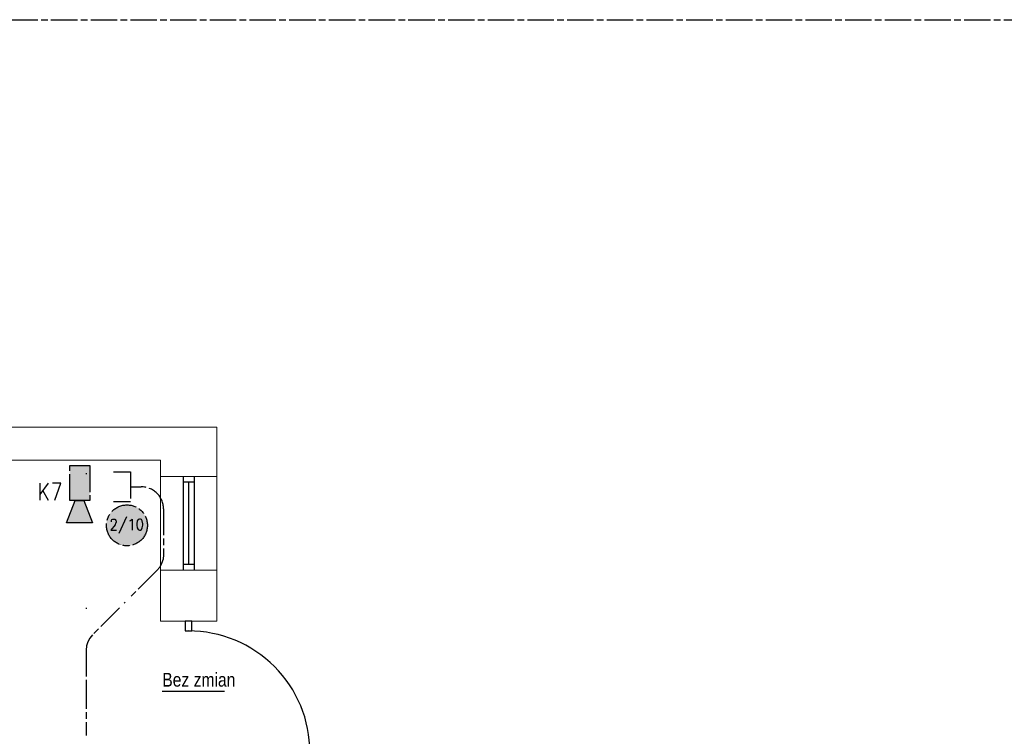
# Model space of a CAD drawing. Header units: millimetres. Extents: x 282377 to 1404227, y -783705 to 1038705.
# Tile 154 of 243: x 381534 to 382427, y 9821 to 10471. Entities that reach past the tile are written whole.
import ezdxf

# ---------------------------------------------------------------- set-up
doc = ezdxf.new("R2010")
doc.units = ezdxf.units.MM
doc.linetypes.add('ACAD_ISO08W100', pattern=[36, 24, -3, 6, -3])
doc.layers.add('!!ELEKTRYKA', color=7, linetype='Continuous')
doc.layers.add('BA_txs', color=2, linetype='Continuous', lineweight=18)
doc.styles.add('BIKTS', font='bikromsw.shx', dxfattribs={"width": 0.85})

# ---------------------------------------------------------------- blocks, each defined once
blk = doc.blocks.new('A$C134dd6f3')
at = {"extrusion": (0, 0, -1)}
blk.add_line((55, 77.4), (55, 133.9), dxfattribs=at)
at = {"color": 0, "extrusion": (0, 0, -1)}
blk.add_line((0, 110), (0, 0), dxfattribs=at)
at = {"color": 0}
blk.add_arc((0, 110), 110, 270, 0, dxfattribs=at)

msp = doc.modelspace()

# ---------------------------------------------------------------- linework, layer by layer
at = {"layer": '!!ELEKTRYKA', "color": 7, "linetype": 'ACAD_ISO08W100', "lineweight": -3}
for points in [[(379654.24, 10471.12), (383484.23, 10471.12), (383484.23, 6411.25), (379654.24, 6411.25)], [(381642.47, 10018.1), (381641.2, 10017.68), (381640.35, 10016.41), (381639.93, 10013.87), (381639.93, 10012.6), (381640.35, 10010.06), (381641.2, 10008.79), (381642.47, 10007.94), (381643.31, 10007.94), (381644.16, 10008.79), (381645.01, 10010.06), (381645.43, 10012.6), (381645.43, 10013.87), (381645.01, 10016.41), (381644.16, 10017.68), (381643.31, 10018.1)]]:
    msp.add_lwpolyline(points, close=True, dxfattribs=at)
at = {"layer": '!!ELEKTRYKA', "color": 94, "linetype": 'ACAD_ISO08W100', "lineweight": -3, "true_color": 0x009500}
for points in [[(381579.18, 10066.68), (381597.39, 10066.68), (381597.39, 10034.93), (381579.18, 10034.93)], [(381584.26, 10034.93), (381591.88, 10034.93), (381599.93, 10014.61), (381576.22, 10014.61)]]:
    msp.add_lwpolyline(points, close=True, dxfattribs=at)
at = {"layer": '!!ELEKTRYKA', "color": 1, "linetype": 'ACAD_ISO08W100', "lineweight": -3}
for points in [[(381594, 10059.63), (381594, 10058.78)], [(381618.98, 10060.91), (381634.22, 10060.91), (381634.22, 10033.82), (381618.98, 10033.82)], [(381634.22, 10047.37), (381643.96, 10047.37), (381643.96, 10047.79)], [(381624.48, 9937.72), (381599.93, 9913.17), (381597.39, 9910.2), (381595.69, 9906.82), (381594.42, 9903.01), (381594, 9899.19), (381594, 9856.01)], [(381594, 9937.71), (381594, 9936.86)], [(381629.56, 9942.8), (381628.71, 9941.95)], [(381594, 9876.75), (381594, 9875.9)], [(381594, 9869.97), (381594, 9821.71)]]:
    msp.add_lwpolyline(points, dxfattribs=at)
at = {"layer": '!!ELEKTRYKA', "color": 94, "linetype": 'ACAD_ISO08W100', "lineweight": -3, "true_color": 0x009500}
for points in [[(381552.09, 10050.59), (381552.09, 10035.35)], [(381559.71, 10050.59), (381552.09, 10040.43)], [(381554.63, 10044.24), (381559.71, 10035.35)], [(381565.64, 10035.35), (381571.14, 10050.59), (381563.52, 10050.59)]]:
    msp.add_lwpolyline(points, dxfattribs=at)
at = {"layer": '!!ELEKTRYKA', "color": 1, "linetype": 'ACAD_ISO08W100', "lineweight": -3}
msp.add_lwpolyline([(381643.96, 10047.37, -0.416125), (381664.28, 10027.47), (381664.28, 9985.56), (381663.85, 9981.75), (381662.58, 9977.94), (381660.89, 9974.55), (381658.35, 9971.59), (381633.79, 9947.03)], format="xyb", dxfattribs=at)
at = {"layer": '!!ELEKTRYKA', "color": 7, "linetype": 'ACAD_ISO08W100', "lineweight": -3}
for points in [[(381617.06, 10015.56), (381617.06, 10017.26), (381617.49, 10017.68), (381618.33, 10018.1), (381620.03, 10018.1), (381620.87, 10017.68), (381620.87, 10017.26), (381621.3, 10016.41), (381621.3, 10015.14), (381620.87, 10014.29), (381620.45, 10013.02), (381616.64, 10007.94), (381621.72, 10007.94)], [(381630.61, 10020.22), (381623.84, 10004.98)], [(381633.58, 10016.41), (381634.42, 10016.83), (381635.69, 10018.1), (381635.69, 10007.94)]]:
    msp.add_lwpolyline(points, dxfattribs=at)
at = {"layer": '!!ELEKTRYKA', "color": 1, "linetype": 'ACAD_ISO08W100', "lineweight": -3}
msp.add_circle((381631.11, 10012.44), 18.55, dxfattribs=at)
at = {"layer": '!!ELEKTRYKA', "color": 85, "linetype": 'ACAD_ISO08W100', "lineweight": -3, "true_color": 0x57ba47}
for points in [[(381579.18, 10066.68), (381597.39, 10034.93), (381579.18, 10034.93)], [(381579.18, 10066.68), (381597.39, 10066.68), (381597.39, 10034.93)], [(381584.26, 10034.93), (381599.93, 10014.61), (381576.22, 10014.61)], [(381584.26, 10034.93), (381591.88, 10034.93), (381599.93, 10014.61)]]:
    msp.add_solid(points, dxfattribs=at)
at = {"layer": '!!ELEKTRYKA', "color": 1, "linetype": 'ACAD_ISO08W100', "lineweight": -3}
for points in [[(381618.76, 10026.57), (381644.58, 10025.3), (381617.49, 10025.3)], [(381620.03, 10027.84), (381642.89, 10026.57), (381618.76, 10026.57)], [(381618.76, 10026.57), (381642.89, 10026.57), (381644.58, 10025.3)], [(381621.72, 10028.69), (381641.62, 10027.84), (381620.03, 10027.84)], [(381620.03, 10027.84), (381641.62, 10027.84), (381642.89, 10026.57)], [(381623.41, 10029.53), (381640.35, 10028.69), (381621.72, 10028.69)], [(381621.72, 10028.69), (381640.35, 10028.69), (381641.62, 10027.84)], [(381624.68, 10029.96), (381638.66, 10029.53), (381623.41, 10029.53)], [(381623.41, 10029.53), (381638.66, 10029.53), (381640.35, 10028.69)], [(381626.8, 10030.8), (381636.96, 10029.96), (381624.68, 10029.96)], [(381624.68, 10029.96), (381636.96, 10029.96), (381638.66, 10029.53)], [(381626.8, 10030.8), (381635.27, 10030.8), (381636.96, 10029.96)], [(381631.88, 10031.23), (381633.15, 10030.8), (381628.07, 10030.8)], [(381613.68, 10019.37), (381648.82, 10017.68), (381612.83, 10017.68)], [(381612.83, 10017.68), (381649.24, 10015.99), (381612.83, 10015.99)], [(381612.83, 10017.68), (381648.82, 10017.68), (381649.24, 10015.99)], [(381614.1, 10021.07), (381648.39, 10019.37), (381613.68, 10019.37)], [(381613.68, 10019.37), (381648.39, 10019.37), (381648.82, 10017.68)], [(381615.37, 10022.34), (381647.55, 10021.07), (381614.1, 10021.07)], [(381614.1, 10021.07), (381647.55, 10021.07), (381648.39, 10019.37)], [(381616.22, 10024.03), (381646.7, 10022.34), (381615.37, 10022.34)], [(381615.37, 10022.34), (381646.7, 10022.34), (381647.55, 10021.07)], [(381617.49, 10025.3), (381645.43, 10024.03), (381616.22, 10024.03)], [(381616.22, 10024.03), (381645.43, 10024.03), (381646.7, 10022.34)], [(381617.49, 10025.3), (381644.58, 10025.3), (381645.43, 10024.03)], [(381612.83, 10015.99), (381649.66, 10014.29), (381612.41, 10014.29)], [(381612.41, 10014.29), (381649.66, 10012.6), (381612.41, 10012.6)], [(381612.41, 10014.29), (381649.66, 10014.29), (381649.66, 10012.6)], [(381612.41, 10012.6), (381649.66, 10010.48), (381612.41, 10010.48)], [(381612.41, 10012.6), (381649.66, 10012.6), (381649.66, 10010.48)], [(381612.41, 10010.48), (381649.24, 10008.79), (381612.83, 10008.79)], [(381612.41, 10010.48), (381649.66, 10010.48), (381649.24, 10008.79)], [(381612.83, 10015.99), (381649.24, 10015.99), (381649.66, 10014.29)], [(381612.83, 10008.79), (381648.82, 10007.1), (381612.83, 10007.1)], [(381612.83, 10008.79), (381649.24, 10008.79), (381648.82, 10007.1)], [(381612.83, 10007.1), (381648.39, 10005.4), (381613.68, 10005.4)], [(381612.83, 10007.1), (381648.82, 10007.1), (381648.39, 10005.4)], [(381613.68, 10005.4), (381647.55, 10003.71), (381614.1, 10003.71)], [(381613.68, 10005.4), (381648.39, 10005.4), (381647.55, 10003.71)], [(381614.1, 10003.71), (381646.7, 10002.44), (381615.37, 10002.44)], [(381614.1, 10003.71), (381647.55, 10003.71), (381646.7, 10002.44)], [(381615.37, 10002.44), (381645.43, 10000.75), (381616.22, 10000.75)], [(381615.37, 10002.44), (381646.7, 10002.44), (381645.43, 10000.75)], [(381616.22, 10000.75), (381644.58, 9999.48), (381617.49, 9999.48)], [(381616.22, 10000.75), (381645.43, 10000.75), (381644.58, 9999.48)], [(381617.49, 9999.48), (381642.89, 9998.21), (381618.76, 9998.21)], [(381617.49, 9999.48), (381644.58, 9999.48), (381642.89, 9998.21)], [(381618.76, 9998.21), (381641.62, 9997.36), (381620.03, 9997.36)], [(381618.76, 9998.21), (381642.89, 9998.21), (381641.62, 9997.36)], [(381620.03, 9997.36), (381640.35, 9996.09), (381621.72, 9996.09)], [(381620.03, 9997.36), (381641.62, 9997.36), (381640.35, 9996.09)], [(381621.72, 9996.09), (381638.66, 9995.24), (381623.41, 9995.24)], [(381621.72, 9996.09), (381640.35, 9996.09), (381638.66, 9995.24)], [(381623.41, 9995.24), (381636.96, 9994.82), (381624.68, 9994.82)], [(381623.41, 9995.24), (381638.66, 9995.24), (381636.96, 9994.82)], [(381624.68, 9994.82), (381635.27, 9994.4), (381626.8, 9994.4)], [(381624.68, 9994.82), (381636.96, 9994.82), (381635.27, 9994.4)], [(381626.8, 9994.4), (381633.15, 9993.97), (381628.07, 9993.97)], [(381626.8, 9994.4), (381635.27, 9994.4), (381633.15, 9993.97)]]:
    msp.add_solid(points, dxfattribs=at)
at = {"color": 252, "lineweight": 20}
for p, q in [((381712.51, 10101.62), (381463.51, 10101.62)), ((381712.51, 9925.62), (381712.51, 10101.62)), ((381661.51, 10071.62), (381493.51, 10071.62)), ((381661.51, 9925.62), (381661.51, 10071.62)), ((381661.51, 10056.87), (381712.51, 10056.87)), ((381712.51, 9971.87), (381661.51, 9971.87)), ((381712.51, 9925.62), (381661.51, 9925.62))]:
    msp.add_line(p, q, dxfattribs=at)
at = {"color": 252}
for p, q in [((381682.01, 10056.87), (381682.01, 9971.87)), ((381692.01, 10056.87), (381692.01, 9971.87)), ((381682.01, 10051.87), (381692.01, 10051.87)), ((381687.01, 10051.87), (381687.01, 9976.87)), ((381692.01, 9976.87), (381682.01, 9976.87)), ((381690.01, 9925.62), (381684.01, 9925.62)), ((381684.01, 9925.62), (381684.01, 9916.62)), ((381690.01, 9916.62), (381690.01, 9925.62)), ((381684.01, 9916.62), (381690.01, 9916.62))]:
    msp.add_line(p, q, dxfattribs=at)

# ---------------------------------------------------------------- block references
at = {"color": 252, "lineweight": 20, "rotation": 89.99999999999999}
msp.add_blockref('A$C134dd6f3', (381797.01, 9806.62), dxfattribs=at)

# ---------------------------------------------------------------- texts
at = {"layer": 'BA_txs', "color": 252, "style": 'BIKTS', "width": 0.85}
msp.add_text('Bez zmian', height=12.5, dxfattribs=at).set_placement((381663.12, 9866.13))

doc.saveas('drawing.dxf')
